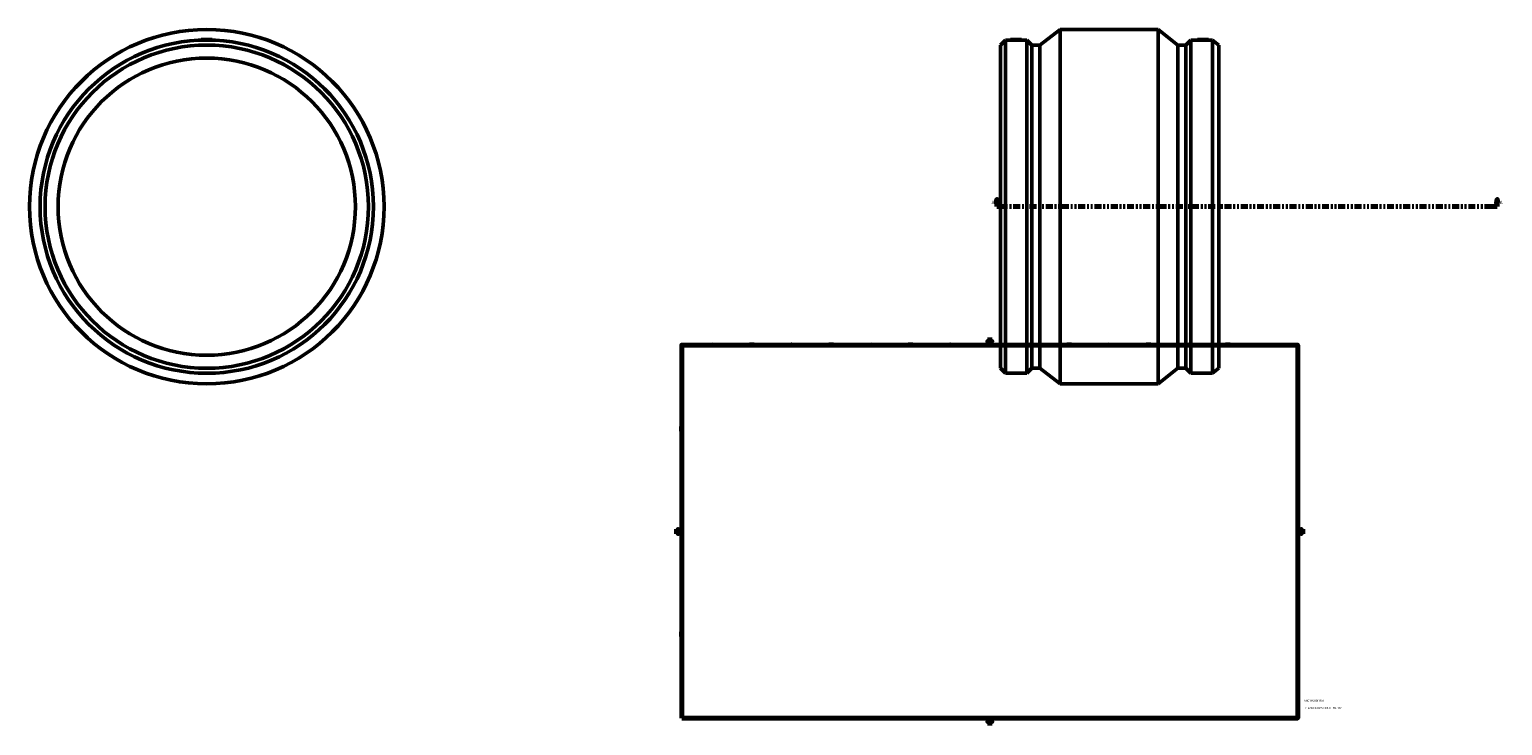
# Model space of a CAD drawing. Header units: inches. Extents: x -34 to 87, y -45 to 92.
# Tile 2 of 4: x -34 to 44, y 1 to 38. Entities that reach past the tile are written whole.
import ezdxf

# ---------------------------------------------------------------- set-up
doc = ezdxf.new("R2010")
doc.units = ezdxf.units.IN
doc.header["$MEASUREMENT"] = 0
doc.linetypes.add('DOUBLE_DASH_CHAIN', pattern=[1.2403, 0.6614, -0.0827, 0.1654, -0.0827, 0.1654, -0.0827])
for name, color, linetype, lineweight in [('Border (ANSI)', 7, 'Continuous', 70), ('Section Line (ANSI)', 7, 'DOUBLE_DASH_CHAIN', 70), ('Title (ANSI)', 7, 'Continuous', 50), ('Visible (ANSI)', 7, 'Continuous', 50)]:
    doc.layers.add(name, color=color, linetype=linetype, lineweight=lineweight)
doc.styles.add('Label Text (ANSI)', font='tahoma.ttf')
doc.styles.add('Note Text (ANSI)', font='tahoma.ttf')
doc.styles.add('Text Style29', font='tahoma.ttf')

# ---------------------------------------------------------------- blocks, each defined once
blk = doc.blocks.new('Borders Default Border')
at = {"layer": 'Border (ANSI)'}
for p, q in [((4.25, 21), (4.25, 21.134)), ((8.5, 21), (8.5, 21.134)), ((12.75, 21), (12.75, 21.134)), ((21.25, 21), (21.25, 21.134)), ((25.5, 21), (25.5, 21.134)), ((29.75, 21), (29.75, 21.134)), ((0.5, 16.5), (0.366, 16.5)), ((33.5, 16.5), (33.634, 16.5)), ((0.5, 5.5), (0.366, 5.5)), ((33.5, 5.5), (33.634, 5.5)), ((4.25, 1), (4.25, 0.866)), ((8.5, 1), (8.5, 0.866)), ((12.75, 1), (12.75, 0.866)), ((21.25, 1), (21.25, 0.866)), ((25.5, 1), (25.5, 0.866)), ((29.75, 1), (29.75, 0.866))]:
    blk.add_line(p, q, dxfattribs=at)
at = {"layer": 'Border (ANSI)', "flags": 128}
for points in [[(17, 21.4), (17, 21), (16.885, 21.2), (17.115, 21.2), (17, 21)], [(0.5, 1), (0.5, 21), (33.5, 21), (33.5, 1), (0.5, 1)], [(0.1, 11), (0.5, 11), (0.3, 11.115), (0.3, 10.885), (0.5, 11)], [(33.9, 11), (33.5, 11), (33.7, 11.115), (33.7, 10.885), (33.5, 11)], [(17, 0.6), (17, 1), (16.885, 0.8), (17.115, 0.8), (17, 1)]]:
    blk.add_lwpolyline(points, dxfattribs=at)
at = {"layer": 'Border (ANSI)', "color": 5, "true_color": 0x0000ff, "char_height": 0.0945, "attachment_point": 7, "style": 'Note Text (ANSI)'}
for s, insert in [('8', (2.094, 21.038)), ('7', (6.346, 21.04)), ('6', (10.595, 21.038)), ('5', (14.847, 21.038)), ('4', (19.092, 21.04)), ('3', (23.346, 21.038)), ('2', (27.596, 21.04)), ('1', (31.854, 21.04)), ('D', (0.378, 19.203)), ('D', (33.553, 19.203)), ('C', (0.378, 13.701)), ('C', (33.552, 13.701)), ('B', (0.384, 8.203)), ('B', (33.558, 8.203)), ('A', (0.373, 2.703)), ('A', (33.547, 2.703)), ('8', (2.094, 0.863)), ('7', (6.346, 0.866)), ('6', (10.595, 0.864)), ('5', (14.847, 0.864)), ('4', (19.092, 0.866)), ('3', (23.346, 0.864)), ('2', (27.596, 0.866)), ('1', (31.854, 0.866))]:
    blk.add_mtext(s, dxfattribs=dict(at, insert=insert))
blk = doc.blocks.new('Title Blocks ANSI - Large')
at = {"layer": 'Title (ANSI)', "color": 5, "true_color": 0x0000ff, "style": 'Text Style29'}
for tag, p in [('PART_NUMBER_001', (0.341, 0.873)), ('DESCRIPTION_001', (0.369, 0.481))]:
    blk.add_attdef(tag, p, '', height=0.12, dxfattribs=at)
blk = doc.blocks.new('2dTransSection0')
at = {"layer": 'Section Line (ANSI)', "linetype": 'Continuous'}
for p, q in [((17.388, 28.81), (17.349, 28.613)), ((17.349, 28.613), (17.427, 28.613)), ((17.388, 28.613), (17.388, 28.81)), ((17.427, 28.613), (17.388, 28.81)), ((17.388, 28.416), (17.388, 28.613)), ((17.388, 28.416), (17.764, 28.416)), ((43.813, 28.416), (44.189, 28.416)), ((44.189, 28.81), (44.15, 28.613)), ((44.15, 28.613), (44.228, 28.613)), ((44.189, 28.613), (44.189, 28.81)), ((44.228, 28.613), (44.189, 28.81)), ((44.189, 28.416), (44.189, 28.613))]:
    blk.add_line(p, q, dxfattribs=at)
at = {"layer": 'Section Line (ANSI)', "linetype": 'DOUBLE_DASH_CHAIN', "ltscale": 0.560661}
blk.add_line((17.388, 28.416), (44.189, 28.416), dxfattribs=at)
at = {"layer": 'Section Line (ANSI)', "linetype": 'Continuous', "flags": 128}
for points in [[(17.427, 28.613), (17.388, 28.81), (17.349, 28.613), (17.427, 28.613)], [(44.228, 28.613), (44.189, 28.81), (44.15, 28.613), (44.228, 28.613)]]:
    blk.add_lwpolyline(points, dxfattribs=at)
at = {"layer": 'Section Line (ANSI)'}
for points in [[(17.427, 28.613), (17.388, 28.81), (17.349, 28.613), (17.427, 28.613)], [(44.228, 28.613), (44.189, 28.81), (44.15, 28.613), (44.228, 28.613)]]:
    blk.add_solid(points, dxfattribs=at)
at = {"layer": 'Section Line (ANSI)', "char_height": 0.18, "attachment_point": 7, "style": 'Label Text (ANSI)'}
for insert in [(17.098, 28.554), (44.326, 28.554)]:
    blk.add_mtext('A', dxfattribs=dict(at, insert=insert))

msp = doc.modelspace()

# ---------------------------------------------------------------- linework, layer by layer
at = {"layer": 'Visible (ANSI)'}
for p, q in [((19.68, 37.078), (20.764, 37.916)), ((20.764, 18.916), (20.764, 37.916)), ((20.764, 37.916), (26.029, 37.916)), ((26.029, 18.916), (26.029, 37.916)), ((27.084, 37.078), (26.029, 37.916)), ((-25.246, 37.376), (-25.249, 37.341)), ((-25.246, 37.376), (-24.656, 37.376)), ((-24.656, 37.376), (-24.653, 37.341)), ((17.567, 37.078), (17.835, 37.346)), ((17.835, 19.486), (17.835, 37.346)), ((17.835, 37.346), (18.114, 37.346)), ((18.117, 37.376), (18.114, 37.346)), ((18.117, 37.376), (18.707, 37.376)), ((18.707, 37.376), (18.71, 37.346)), ((18.71, 37.346), (18.99, 37.346)), ((18.99, 19.486), (18.99, 37.346)), ((19.258, 37.078), (18.99, 37.346)), ((27.507, 37.078), (27.775, 37.346)), ((27.775, 19.486), (27.775, 37.346)), ((27.775, 37.346), (28.124, 37.346)), ((28.126, 37.376), (28.124, 37.346)), ((28.717, 37.376), (28.126, 37.376)), ((28.717, 37.376), (28.719, 37.346)), ((28.719, 37.346), (28.93, 37.346)), ((28.93, 19.486), (28.93, 37.346)), ((29.267, 37.078), (28.93, 37.346)), ((17.567, 19.754), (17.567, 37.078)), ((19.258, 19.754), (19.258, 37.078)), ((19.258, 37.078), (19.68, 37.078)), ((19.68, 19.754), (19.68, 37.078)), ((27.084, 19.754), (27.084, 37.078)), ((27.084, 37.078), (27.507, 37.078)), ((27.507, 19.754), (27.507, 37.078)), ((29.267, 19.754), (29.267, 37.078)), ((17.567, 19.754), (17.835, 19.486)), ((19.258, 19.754), (18.99, 19.486)), ((19.258, 19.754), (19.68, 19.754)), ((19.68, 19.754), (20.764, 18.916)), ((27.084, 19.754), (26.029, 18.916)), ((27.084, 19.754), (27.507, 19.754)), ((27.507, 19.754), (27.775, 19.486)), ((29.267, 19.754), (28.93, 19.486)), ((17.835, 19.486), (18.99, 19.486)), ((27.775, 19.486), (28.93, 19.486)), ((20.764, 18.916), (26.029, 18.916))]:
    msp.add_line(p, q, dxfattribs=at)
for radius in [9.5, 8.93, 8.662, 7.965]:
    msp.add_circle((-24.951, 28.416), radius, dxfattribs=at)
for points, knots in [([(18.71, 37.346), (18.71, 37.346), (18.703, 37.346), (18.672, 37.345), (18.649, 37.344), (18.597, 37.343), (18.563, 37.342), (18.49, 37.341), (18.45, 37.341), (18.375, 37.341), (18.335, 37.341), (18.261, 37.342), (18.228, 37.343), (18.175, 37.344), (18.152, 37.345), (18.122, 37.346), (18.114, 37.346), (18.114, 37.346)], [1.141031, 1.141031, 1.141031, 1.141031, 1.426241, 1.426241, 1.711451, 1.711451, 1.996756, 1.996756, 2.282062, 2.282062, 2.567367, 2.567367, 2.852672, 2.852672, 3.137882, 3.137882, 3.423092, 3.423092, 3.423092, 3.423092]), ([(28.422, 37.341), (28.384, 37.341), (28.344, 37.341), (28.271, 37.342), (28.237, 37.343), (28.184, 37.344), (28.161, 37.345), (28.131, 37.346), (28.124, 37.346), (28.124, 37.346)], [0, 0, 0, 0, 0.285305, 0.285305, 0.570611, 0.570611, 0.855821, 0.855821, 1.141031, 1.141031, 1.141031, 1.141031]), ([(28.719, 37.346), (28.719, 37.346), (28.712, 37.346), (28.682, 37.345), (28.659, 37.344), (28.606, 37.343), (28.572, 37.342), (28.499, 37.341), (28.459, 37.341), (28.422, 37.341)], [3.423092, 3.423092, 3.423092, 3.423092, 3.708302, 3.708302, 3.993513, 3.993513, 4.278818, 4.278818, 4.564123, 4.564123, 4.564123, 4.564123])]:
    msp.add_open_spline(points, degree=3, knots=knots, dxfattribs=at)

# ---------------------------------------------------------------- block references
msp.add_blockref('Borders Default Border', (0, 0))
msp.add_blockref('Title Blocks ANSI - Large', (33.5, 1)).add_auto_attribs({'PART_NUMBER_001': '5901B003160', 'DESCRIPTION_001': "PLASSON IPS COUPLER 16''"})
at = {"layer": 'Section Line (ANSI)'}
msp.add_blockref('2dTransSection0', (0, 0), dxfattribs=at)

doc.saveas('drawing.dxf')
